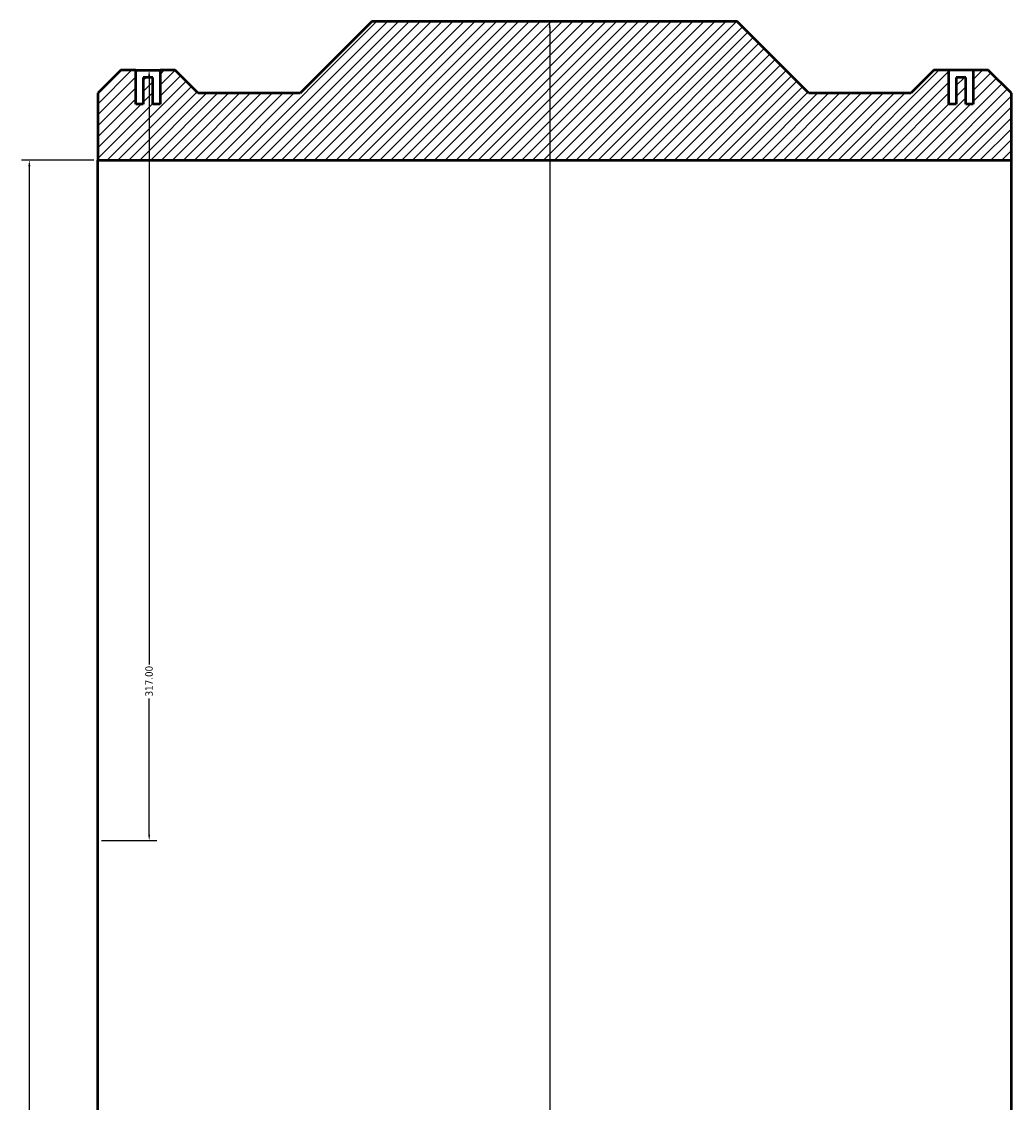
# Model space of a CAD drawing. Header units: millimetres. Extents: x -711 to 1804, y -2124 to 2442.
# Tile 2 of 5: x 335 to 742, y -1679 to -1234. Entities that reach past the tile are written whole.
import ezdxf

# ---------------------------------------------------------------- set-up
doc = ezdxf.new("R2010")
doc.units = ezdxf.units.MM
for name, color, linetype, lineweight in [('Dimension (ANSI)', 7, 'Continuous', 25), ('Hatch (ANSI)', 7, 'Continuous', 18), ('Visible (ANSI)', 7, 'Continuous', 50)]:
    doc.layers.add(name, color=color, linetype=linetype, lineweight=lineweight)
doc.styles.add('Note Text (ANSI)', font='tahoma.ttf')
doc.dimstyles.new('Default - mm (ANSI)', dxfattribs={"dimtxt": 3.048, "dimasz": 2.5, "dimexe": 3.175, "dimexo": 1.6002, "dimgap": 0.8, "dimtad": 0, "dimtoh": 1, "dimrnd": 1e-08, "dimzin": 4, "dimdsep": 46, "dimtxsty": 'Note Text (ANSI)', "dimcen": 0.09, "dimdle": 10, "dimclrd": 256, "dimclre": 256, "dimclrt": 230, "dimadec": 1, "dimazin": 1, "dimtfac": 1, "dimtofl": 0, "dimtmove": 0, "dimatfit": 3, "dimfxl": 1, "dimtolj": 1, "dimtzin": 4, "dimlwd": -1, "dimlwe": -1, "dimarcsym": 0})

# ---------------------------------------------------------------- blocks, each defined once
blk = doc.blocks.new('*D7')
at = {"layer": 'Defpoints', "color": 0, "transparency": 16777216}
for p in [(381.71, -1254.45), (366.03, -1571.45), (387.21, -1571.45)]:
    blk.add_point(p, dxfattribs=at)
at = {"layer": 'Dimension (ANSI)', "transparency": 16777216}
for p, q in [((383.31, -1254.45), (390.39, -1254.45)), ((387.21, -1256.95), (387.21, -1498.98)), ((387.21, -1568.95), (387.21, -1512.92)), ((367.63, -1571.45), (390.39, -1571.45))]:
    blk.add_line(p, q, dxfattribs=at)
for points in [[(386.79, -1256.95), (387.63, -1256.95), (387.21, -1254.45)], [(386.79, -1568.95), (387.63, -1568.95), (387.21, -1571.45)]]:
    blk.add_solid(points, dxfattribs=at)
at = {"layer": 'Dimension (ANSI)', "color": 230, "true_color": 0xff0080, "transparency": 16777216, "insert": (385.62, -1512.12), "char_height": 3.048, "attachment_point": 1, "rotation": 90, "style": 'Note Text (ANSI)'}
blk.add_mtext('\\A1;317.00', dxfattribs=at)
blk = doc.blocks.new('*D8')
at = {"layer": 'Defpoints', "color": 0, "transparency": 16777216}
for p in [(366.03, -1291.45), (337.9, -1851.45), (366.03, -1851.45)]:
    blk.add_point(p, dxfattribs=at)
at = {"layer": 'Dimension (ANSI)', "transparency": 16777216}
for p, q in [((364.43, -1291.45), (334.73, -1291.45)), ((337.9, -1293.95), (337.9, -1732.73)), ((337.9, -1848.95), (337.9, -1750.17)), ((364.43, -1851.45), (334.73, -1851.45))]:
    blk.add_line(p, q, dxfattribs=at)
for points in [[(337.48, -1293.95), (338.32, -1293.95), (337.9, -1291.45)], [(337.48, -1848.95), (338.32, -1848.95), (337.9, -1851.45)]]:
    blk.add_solid(points, dxfattribs=at)
at = {"layer": 'Dimension (ANSI)', "color": 230, "true_color": 0xff0080, "transparency": 16777216, "insert": (335.61, -1749.37), "char_height": 3.048, "attachment_point": 1, "rotation": 90, "style": 'Note Text (ANSI)'}
blk.add_mtext('\\A1;\\fAIGDT|b0|i0;\\H3.0480;\\ln\\fTahoma|b0|i0;\\H3.0480;560.00', dxfattribs=at)
blk = doc.blocks.new('*D9')
at = {"layer": 'Defpoints', "color": 0, "transparency": 16777216}
for p in [(552.03, -1234.45), (552.03, -1908.45), (552.03, -1908.45)]:
    blk.add_point(p, dxfattribs=at)
at = {"layer": 'Dimension (ANSI)', "transparency": 16777216}
for p, q in [((552.03, -1236.95), (552.03, -1762.47)), ((552.03, -1905.95), (552.03, -1776.43))]:
    blk.add_line(p, q, dxfattribs=at)
for points in [[(551.61, -1236.95), (552.45, -1236.95), (552.03, -1234.45)], [(551.61, -1905.95), (552.45, -1905.95), (552.03, -1908.45)]]:
    blk.add_solid(points, dxfattribs=at)
at = {"layer": 'Dimension (ANSI)', "color": 230, "true_color": 0xff0080, "transparency": 16777216, "insert": (550.44, -1775.63), "char_height": 3.048, "attachment_point": 1, "rotation": 90, "style": 'Note Text (ANSI)'}
blk.add_mtext('\\A1;674.00', dxfattribs=at)

msp = doc.modelspace()

# ---------------------------------------------------------------- hatches: boundary and pattern name
at = {"layer": 'Hatch (ANSI)'}
h = msp.add_hatch(dxfattribs=at)
h.set_pattern_fill('ANSI31', color=256, scale=25.4, style=0)
h.set_pattern_definition([(45, (0, 0), (-2.245064, 2.245064), [])])
h.paths.add_polyline_path([(366.031, -1263.96), (366.031, -1291.45), (742.031, -1291.45), (742.031, -1263.96), (732.521, -1254.45), (728.851, -1254.45), (726.351, -1254.45), (726.351, -1268.45), (723.351, -1268.45), (723.351, -1257.45), (719.351, -1257.45), (719.351, -1268.45), (716.351, -1268.45), (716.351, -1254.45), (713.851, -1254.45), (710.181, -1254.45), (700.671, -1263.96), (658.741, -1263.96), (629.231, -1234.45), (478.831, -1234.45), (449.321, -1263.96), (407.391, -1263.96), (397.881, -1254.45), (394.211, -1254.45), (391.711, -1254.45), (391.711, -1268.45), (388.711, -1268.45), (388.711, -1257.45), (384.711, -1257.45), (384.711, -1268.45), (381.711, -1268.45), (381.711, -1254.45), (379.211, -1254.45), (375.541, -1254.45)])
h.paths.add_polyline_path([(366.031, -1851.45), (366.031, -1878.94), (375.541, -1888.45), (397.881, -1888.45), (407.391, -1878.94), (449.321, -1878.94), (478.831, -1908.45), (629.231, -1908.45), (658.741, -1878.94), (700.671, -1878.94), (710.181, -1888.45), (732.521, -1888.45), (742.031, -1878.94), (742.031, -1851.45)])

# ---------------------------------------------------------------- linework, layer by layer
at = {"layer": 'Visible (ANSI)'}
for p, q in [((478.831, -1234.45), (449.321, -1263.96)), ((629.231, -1234.45), (478.831, -1234.45)), ((658.741, -1263.96), (629.231, -1234.45)), ((375.541, -1254.45), (366.031, -1263.96)), ((379.211, -1254.45), (375.541, -1254.45)), ((381.711, -1254.45), (379.211, -1254.45)), ((381.711, -1268.45), (381.711, -1254.45)), ((381.711, -1254.45), (391.711, -1254.45)), ((388.711, -1257.45), (384.711, -1257.45)), ((384.711, -1257.45), (384.711, -1268.45)), ((388.711, -1268.45), (388.711, -1257.45)), ((394.211, -1254.45), (391.711, -1254.45)), ((391.711, -1254.45), (391.711, -1268.45)), ((397.881, -1254.45), (394.211, -1254.45)), ((407.391, -1263.96), (397.881, -1254.45)), ((710.181, -1254.45), (700.671, -1263.96)), ((713.851, -1254.45), (710.181, -1254.45)), ((716.351, -1254.45), (713.851, -1254.45)), ((716.351, -1268.45), (716.351, -1254.45)), ((726.351, -1254.45), (716.351, -1254.45)), ((723.351, -1257.45), (719.351, -1257.45)), ((719.351, -1257.45), (719.351, -1268.45)), ((723.351, -1268.45), (723.351, -1257.45)), ((728.851, -1254.45), (726.351, -1254.45)), ((726.351, -1254.45), (726.351, -1268.45)), ((732.521, -1254.45), (728.851, -1254.45)), ((742.031, -1263.96), (732.521, -1254.45)), ((366.031, -1263.96), (366.031, -1291.45)), ((449.321, -1263.96), (407.391, -1263.96)), ((700.671, -1263.96), (658.741, -1263.96)), ((742.031, -1291.45), (742.031, -1263.96)), ((384.711, -1268.45), (381.711, -1268.45)), ((391.711, -1268.45), (388.711, -1268.45)), ((719.351, -1268.45), (716.351, -1268.45)), ((726.351, -1268.45), (723.351, -1268.45)), ((366.031, -1291.45), (742.031, -1291.45)), ((366.031, -1851.45), (366.031, -1291.45)), ((742.031, -1851.45), (742.031, -1291.45))]:
    msp.add_line(p, q, dxfattribs=at)

# ---------------------------------------------------------------- dimensions: what is measured, and where the dimension line sits
at = {"layer": 'Dimension (ANSI)'}
for base, p1, p2, override, picture, middle in [((552.029, -1908.45), (552.029, -1234.45), (552.029, -1908.45), {"dimtoh": 0, "dimdec": 2, "dimse1": 1, "dimse2": 1, "dimtp": 0, "dimtm": 0, "dimtdec": 2, "dimatfit": 1}, '*D9', (552.029, -1769.45)), ((387.211, -1571.45), (381.711, -1254.45), (366.031, -1571.45), {"dimtoh": 0, "dimdec": 2, "dimtp": 0, "dimtm": 0, "dimtdec": 2, "dimatfit": 1}, '*D7', (387.211, -1505.95))]:
    dim = msp.add_linear_dim(base=base, p1=p1, p2=p2, angle=90, dimstyle='Default - mm (ANSI)', override=override, dxfattribs=at)
    dim.commit()
    dim.dimension.update_dxf_attribs({"geometry": picture, "text_midpoint": middle, "dimtype": 160})
dim = msp.add_linear_dim(base=(337.9, -1851.45), p1=(366.031, -1291.45), p2=(366.031, -1851.45), angle=90, text='\\fAIGDT|b0|i0;\\H3.0480;\\ln\\fTahoma|b0|i0;\\H3.0480;<>', dimstyle='Default - mm (ANSI)', override={"dimtoh": 0, "dimdec": 2, "dimtp": 0, "dimtm": 0, "dimtdec": 2, "dimatfit": 1}, dxfattribs=at)
dim.commit()
dim.dimension.update_dxf_attribs({"geometry": '*D8', "text_midpoint": (337.9, -1741.45), "dimtype": 160})

doc.saveas('drawing.dxf')
